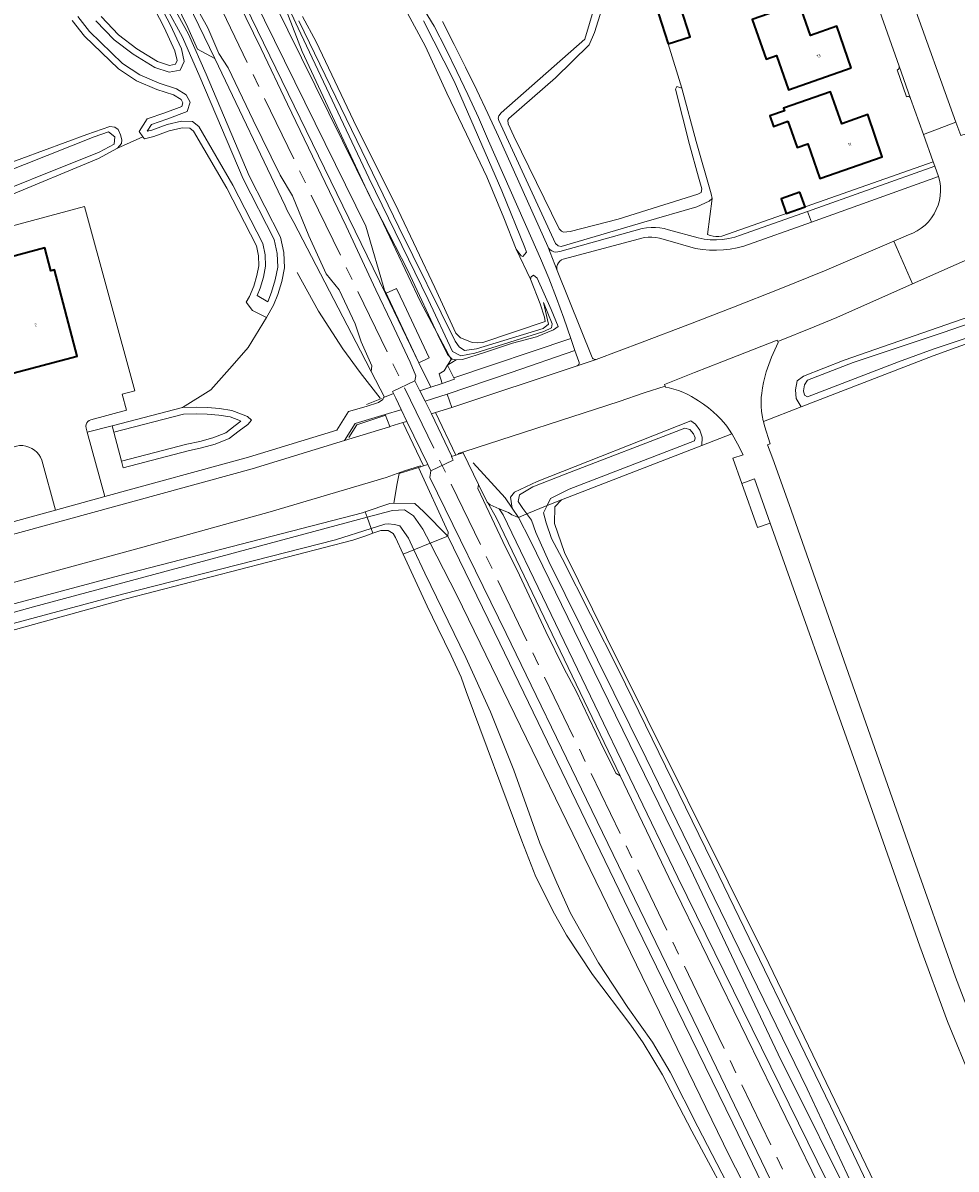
# Model space of a CAD drawing. Header units: metres. Extents: x 229229 to 231729, y 593167 to 595667.
# Tile 141 of 256: x 230707 to 230846, y 593437 to 593608. Entities that reach past the tile are written whole.
import ezdxf
from ezdxf.enums import TextEntityAlignment as Align

# ---------------------------------------------------------------- set-up
doc = ezdxf.new("R2010")
doc.units = ezdxf.units.M
doc.linetypes.add('AM-AS', pattern=[16, 10, -2, 2, -2])
for name, color, linetype, lineweight in [('B-WE-AM-AS_SPOOR-G', 10, 'AM-AS', 18), ('B-WE-GR-FRUITTEELT-GV', 40, 'Continuous', 13), ('B-WE-GR-GRAS-GV', 60, 'Continuous', 13), ('B-WE-GR-GROENVOORZIENING-GV', 80, 'Continuous', 18), ('B-WE-GW-TALUD_KRUIN-G', 90, 'Continuous', 18), ('B-WE-IE-TERREINAFSCHEIDING_KUNSTMATIG_HEKWERK-G', 20, 'IE-TERREINAFSCHEIDING-KUNSTMATIG', 18), ('B-WE-OG-BEBOUWING-GV', 7, 'Continuous', 35), ('B-WE-OG-BEBOUWING-T18', 10, 'Continuous', 18), ('B-WE-OG-TERREIN_ERF-GV', 7, 'Continuous', 18), ('B-WE-OG-WATER-GV', 130, 'Continuous', 18), ('B-WE-OG-WATER_SLOOT-GV', 120, 'Continuous', 18), ('B-WE-VH-VERHARDING_BETON-GV', 252, 'Continuous', 18), ('B-WE-VH-VERHARDING_GESLOTEN-GV', 252, 'Continuous', 18), ('B-WE-VH-VERHARDING_HALFVERHARDING-GV', 252, 'Continuous', 18), ('B-WE-VH-VERHARDING_OPEN-GV', 252, 'Continuous', 18)]:
    doc.layers.add(name, color=color, linetype=linetype, lineweight=lineweight)
doc.styles.add('NLCS-ISO-M250-T18', font='NLCS-ISO.ttf', dxfattribs={"height": 0.45})
doc.linetypes.add('IE-TERREINAFSCHEIDING-KUNSTMATIG', pattern='A,4,[82,NLCS.SHX,S=0.75,R=90,X=0,Y=0],4,-2', length=10)

msp = doc.modelspace()

# ---------------------------------------------------------------- linework, layer by layer
at = {"layer": 'B-WE-AM-AS_SPOOR-G'}
msp.add_lwpolyline([(230951.44, 593166.818), (230810.226, 593458.066), (230592.127, 593908.8), (230585.772, 593921.529), (230576.722, 593940.573), (230569.244, 593957.571), (230567.217, 593962.522), (230565.577, 593966.849), (230558.025, 593987.803)], dxfattribs=at)
at = {"layer": 'B-WE-GR-FRUITTEELT-GV'}
msp.add_lwpolyline([(230777.737, 593534.097), (230776.514, 593536.312), (230776.423, 593536.407), (230775.129, 593539.038), (230775.006, 593538.424), (230775.859, 593536.648), (230778.749, 593530.522), (230781.227, 593525.491), (230785.161, 593517.094), (230787.884, 593511.514), (230789.679, 593508.152), (230791.587, 593504.184), (230793.904, 593499.388), (230795.675, 593495.851), (230796.256, 593495.523)], close=True, dxfattribs=at)
at = {"layer": 'B-WE-GR-GRAS-GV'}
for points in [[(230681.976, 593730.313), (230761.22, 593567.578), (230758.259, 593577.661), (230720.371, 593654.752), (230682.571, 593732.579)], [(230702.901, 593685.935), (230710.648, 593670.063), (230717.902, 593654.909), (230723.57, 593643.352), (230729.079, 593632.111), (230736.88, 593615.911), (230742.625, 593604.139), (230746.568, 593595.861), (230755.332, 593577.631), (230759.786, 593568.127), (230762.124, 593563.223), (230764.885, 593557.324), (230765.728, 593555.287), (230765.603, 593554.516), (230766.355, 593553.037), (230766.473, 593553.078), (230767.965, 593553.578), (230766.183, 593557.204), (230761.22, 593567.578), (230681.976, 593730.313)], [(230720.371, 593654.752), (230758.259, 593577.661), (230761.22, 593567.578), (230762.85, 593568.32), (230763.923, 593566.035), (230767.722, 593557.947), (230766.183, 593557.204), (230767.965, 593553.578), (230769.656, 593554.145), (230769.21, 593555.569), (230769.974, 593556.047), (230770.494, 593556.878), (230771.76, 593557.652), (230771.188, 593557.762), (230770.45, 593558.448), (230769.365, 593560.642), (230764.543, 593571.027), (230758.824, 593582.163), (230748.778, 593603.753), (230745.879, 593611.205)], [(230731.734, 593610.932), (230735.681, 593602.691), (230746.234, 593580.654), (230746.496, 593579.997), (230747.487, 593578.208), (230757.455, 593559.025), (230759.065, 593555.927), (230759.175, 593556.789), (230757.56, 593560.367), (230756.683, 593563.041), (230754.296, 593568.109), (230752.361, 593570.531), (230749.728, 593576.195), (230747.284, 593582.164), (230745.465, 593585.281), (230741.41, 593593.489), (230737.682, 593601.289), (230736.287, 593603.454), (230734.649, 593607.295), (230732.255, 593611.599)], [(230846.488, 593559.504), (230843.042, 593558.273), (230823.322, 593550.637), (230817.672, 593548.45), (230817.839, 593547.813), (230818.705, 593545.113), (230818.316, 593544.97), (230819.113, 593542.892), (230821.516, 593536.046), (230839.88, 593483.851), (230846.402, 593465.417), (230849.59, 593457.136)], [(230854.919, 593436.14), (230848.906, 593449.762), (230845.186, 593458.802), (230841.062, 593470.079), (230831.676, 593496.693), (230818.686, 593533.273), (230816.78, 593532.614), (230814.463, 593539.214), (230813.117, 593542.991), (230814.655, 593543.477), (230813.815, 593545.101), (230812.996, 593546.542), (230812.947, 593546.62), (230808.471, 593544.887), (230787.488, 593536.762), (230786.527, 593535.727), (230786.45, 593533.189), (230787.964, 593528.877), (230794.255, 593516.173), (230818.485, 593467.454), (230839.569, 593423.746)], [(230948.771, 593166.818), (230940.822, 593182.998), (230928.944, 593207.481), (230913.209, 593239.836), (230900.039, 593267.144), (230884.944, 593298.324), (230865.626, 593338.237), (230838.16, 593394.834), (230807.997, 593457.468), (230791.259, 593491.971), (230779.26, 593516.782), (230767.837, 593540.104), (230767.993, 593541.061), (230767.527, 593542.028), (230766.906, 593541.836), (230766.465, 593541.699), (230766.116, 593541.591), (230770.593, 593531.9), (230770.502, 593531.32)], [(230832.172, 593429.238), (230819.88, 593453.95), (230806.352, 593482.554), (230791.27, 593513.327), (230782.845, 593530.736), (230781.067, 593534.124), (230780.094, 593534.498), (230779.586, 593534.854), (230778.209, 593535.418), (230778.808, 593534.525), (230804.888, 593480.303), (230825.736, 593437.939), (230838.778, 593411.797)], [(230814.083, 593429.156), (230806.974, 593442.397), (230802.605, 593450.842), (230799.703, 593455.623), (230797.864, 593458.237), (230792.137, 593465.81), (230788.244, 593471.723), (230787.754, 593472.586), (230787.751, 593472.592), (230786.46, 593474.87), (230783.686, 593480.445), (230781.59, 593485.779), (230773.282, 593508.134), (230772.49, 593510.266), (230771.014, 593513.476), (230769.025, 593517.577), (230767.421, 593520.883), (230763.858, 593528.656), (230762.722, 593531.133), (230762.335, 593531.724), (230761.584, 593532.151), (230760.525, 593532.174), (230759.314, 593531.785), (230758.103, 593531.332), (230756.32, 593530.717), (230722.451, 593521.949), (230662.526, 593505.361)], [(230770.502, 593531.32), (230778.3, 593515.343), (230797.554, 593475.436), (230813.122, 593443.632), (230877.482, 593310.544), (230937.346, 593187.266), (230942.178, 593177.47), (230947.24, 593166.818)]]:
    msp.add_lwpolyline(points, dxfattribs=at)
for points in [[(230735.681, 593602.691), (230731.734, 593610.932), (230714.704, 593645.849), (230713.32, 593644.593), (230722.757, 593625.384), (230728.132, 593614.625), (230731.68, 593607.323), (230733.119, 593604.084)], [(230764.553, 593541.106), (230763.232, 593540.696), (230762.968, 593539.185), (230762.455, 593536.257), (230765.602, 593536.2), (230766.937, 593534.932), (230770.502, 593531.32), (230770.593, 593531.9), (230766.116, 593541.591)], [(230846.279, 593392.678), (230848.599, 593393.792), (230845.903, 593399.389), (230838.778, 593411.797), (230825.736, 593437.939), (230804.888, 593480.303), (230778.808, 593534.525), (230778.209, 593535.418), (230776.832, 593535.983), (230776.514, 593536.312), (230777.737, 593534.097), (230796.256, 593495.523), (230803.546, 593480.337)]]:
    msp.add_lwpolyline(points, close=True, dxfattribs=at)
at = {"layer": 'B-WE-GR-GROENVOORZIENING-GV'}
for points in [[(230905.099, 593614.87), (230902.996, 593616.821), (230883.812, 593616.149), (230839.81, 593611.638), (230846.457, 593593.158), (230847.167, 593591.177), (230851.885, 593592.65), (230856.582, 593594.191), (230861.256, 593595.798), (230865.906, 593597.472), (230870.533, 593599.212), (230875.134, 593601.018), (230879.708, 593602.889), (230884.256, 593604.825), (230888.489, 593606.697), (230892.691, 593608.638), (230896.861, 593610.647), (230900.997, 593612.725)], [(230837.18, 593575.38), (230839.362, 593576.339), (230840.032, 593576.605), (230840.671, 593576.938), (230841.273, 593577.335), (230841.832, 593577.791), (230842.341, 593578.301), (230842.795, 593578.861), (230843.19, 593579.464), (230843.521, 593580.105), (230843.785, 593580.776), (230843.979, 593581.47), (230844.102, 593582.18), (230844.151, 593582.9), (230844.127, 593583.62), (230844.029, 593584.334), (230843.859, 593585.035), (230824.843, 593578.247), (230814.773, 593574.669), (230813.761, 593574.409), (230812.733, 593574.218), (230811.696, 593574.095), (230810.652, 593574.041), (230809.607, 593574.056), (230808.566, 593574.141), (230807.532, 593574.295), (230802.688, 593575.693), (230802.141, 593575.834), (230801.585, 593575.928), (230801.022, 593575.974), (230800.457, 593575.973), (230799.895, 593575.924), (230787.765, 593572.709), (230787.484, 593572.587), (230787.237, 593572.404), (230787.037, 593572.171), (230786.895, 593571.899), (230786.818, 593571.603), (230786.809, 593571.296), (230786.869, 593570.995), (230792.084, 593558.038), (230792.152, 593557.909), (230792.256, 593557.807), (230792.385, 593557.742), (230792.529, 593557.718), (230792.673, 593557.74), (230799.543, 593560.282), (230806.394, 593562.875), (230813.226, 593565.518), (230820.038, 593568.212), (230826.83, 593570.955)], [(230789.85, 593556.786), (230789.98, 593556.863), (230790.079, 593556.977), (230790.138, 593557.116), (230790.15, 593557.266), (230790.115, 593557.413), (230789.519, 593559.077), (230779.997, 593555.779), (230770.432, 593552.545), (230771.1, 593550.538)], [(230770.494, 593556.878), (230769.974, 593556.047), (230769.21, 593555.569), (230769.656, 593554.145), (230771.539, 593554.777), (230771.434, 593554.989)], [(230806.812, 593548.54), (230807.551, 593548.053), (230808.183, 593547.158), (230808.532, 593546.111), (230808.471, 593544.887), (230812.947, 593546.62), (230812.612, 593547.15), (230812.195, 593547.735), (230811.746, 593548.296), (230811.266, 593548.831), (230810.818, 593549.281), (230810.15, 593549.893), (230809.455, 593550.475), (230808.735, 593551.026), (230807.991, 593551.544), (230807.581, 593551.809), (230806.956, 593552.18), (230806.31, 593552.517), (230805.648, 593552.817), (230804.969, 593553.081), (230804.278, 593553.306), (230803.575, 593553.494), (230803.07, 593553.603), (230803.007, 593553.754), (230799.884, 593552.756), (230796.103, 593551.425), (230773.058, 593543.974), (230772.077, 593543.656), (230772.122, 593543.564), (230772.796, 593543.782), (230775.129, 593539.038), (230776.423, 593536.407), (230776.514, 593536.312), (230776.832, 593535.983), (230778.209, 593535.418), (230779.586, 593534.854), (230780.094, 593534.498), (230781.067, 593534.124), (230780.146, 593535.484), (230779.89, 593537.13), (230780.46, 593537.912), (230783.881, 593539.475)], [(230761.17, 593549.501), (230756.684, 593548.13), (230755.093, 593545.617), (230761.802, 593547.672), (230761.874, 593547.694)], [(230709.871, 593542.679), (230709.674, 593543.111), (230709.418, 593543.51), (230709.108, 593543.869), (230708.75, 593544.181), (230708.351, 593544.439), (230707.921, 593544.638), (230707.466, 593544.773), (230706.997, 593544.843), (230706.522, 593544.846), (230706.052, 593544.782), (230702.577, 593543.836), (230702.123, 593543.684), (230701.701, 593543.46), (230701.322, 593543.167), (230700.997, 593542.816), (230700.735, 593542.416), (230700.543, 593541.978), (230700.427, 593541.514), (230700.39, 593541.037), (230700.432, 593540.561), (230700.553, 593540.098), (230702.58, 593532.659), (230711.871, 593535.202)]]:
    msp.add_lwpolyline(points, close=True, dxfattribs=at)
for points in [[(230729.369, 593610.647), (230731.759, 593606.345), (230734.395, 593600.354), (230740.849, 593585.138), (230745.536, 593576.002), (230746.017, 593573.692), (230746.115, 593571.43), (230745.697, 593569.359), (230745.123, 593567.427), (230744.486, 593565.851), (230743.417, 593564.01), (230740.663, 593559.503), (230738.312, 593556.746), (230735.127, 593553.187), (230730.861, 593550.523), (230732.953, 593550.595), (230734.609, 593550.557), (230736.424, 593550.414), (230738.255, 593550.113), (230739.69, 593549.57), (230740.567, 593549.18), (230741.181, 593548.656), (230740.618, 593548.029), (230739.328, 593547.077), (230737.869, 593545.911), (230735.731, 593545.044), (230733.71, 593544.51), (230731.74, 593544.095), (230722.001, 593541.539), (230721.745, 593542.506), (230720.595, 593546.86), (230720.339, 593547.827), (230716.621, 593546.874), (230719.259, 593537.224), (230740.755, 593543.107), (230753.929, 593547.143), (230755.693, 593549.93), (230758.326, 593550.695), (230760.155, 593551.292), (230760.797, 593551.737), (230760.912, 593552.039), (230761.055, 593552.097), (230759.065, 593555.927), (230757.455, 593559.025), (230747.487, 593578.208), (230746.496, 593579.997), (230746.234, 593580.654), (230735.681, 593602.691), (230733.119, 593604.084), (230731.68, 593607.323), (230728.132, 593614.625)], [(230769.749, 593608.223), (230771.466, 593604.805), (230773.16, 593601.376), (230774.831, 593597.935), (230776.478, 593594.483), (230778.103, 593591.02), (230785.481, 593574.582), (230785.633, 593574.326), (230785.837, 593574.108), (230786.082, 593573.938), (230786.357, 593573.824), (230786.65, 593573.77), (230786.948, 593573.78), (230787.237, 593573.853), (230799.581, 593577.269), (230800.23, 593577.396), (230800.888, 593577.461), (230801.55, 593577.461), (230802.208, 593577.398), (230802.857, 593577.271), (230803.491, 593577.083), (230807.916, 593575.882), (230808.822, 593575.71), (230809.74, 593575.615), (230810.662, 593575.598), (230811.582, 593575.658), (230812.494, 593575.794), (230813.392, 593576.007), (230814.268, 593576.295), (230824.278, 593579.838), (230843.278, 593586.594), (230843.031, 593587.257), (230811.47, 593576.14), (230811.03, 593576.104), (230810.588, 593576.113), (230810.149, 593576.168), (230809.719, 593576.268), (230809.301, 593576.412), (230810.018, 593581.792), (230809.577, 593581.387), (230807.715, 593580.511), (230799.804, 593578.219), (230787.458, 593574.602), (230787.028, 593574.718), (230786.619, 593575.043), (230778.146, 593593.44), (230778.057, 593593.77), (230778.162, 593594.138), (230778.468, 593594.575), (230790.976, 593605.582), (230792.954, 593612.157)], [(230718.703, 593608.962), (230721.312, 593606.235), (230724.052, 593604.15), (230727.155, 593602.242), (230728.943, 593601.665), (230729.831, 593601.838), (230730.069, 593602.367), (230729.75, 593603.819), (230728.138, 593607.322), (230726.742, 593610.004)], [(230748.822, 593608.968), (230750.85, 593605.188), (230756.425, 593593.426), (230763.095, 593580.017), (230768.563, 593568.45), (230771.694, 593561.647), (230772.437, 593560.974), (230773.309, 593560.589), (230774.134, 593560.27), (230775, 593560.183), (230775.772, 593560.256), (230785.084, 593563.403), (230784.979, 593564.036), (230784.311, 593566.056), (230782.879, 593569.721), (230780.713, 593574.19), (230778.895, 593578.865), (230776.346, 593585.031), (230773.328, 593591.365), (230770.384, 593597.507), (230767.208, 593604.502), (230764.217, 593609.997)], [(230766.876, 593608.341), (230771.451, 593599.296), (230778.592, 593582.927), (230782.052, 593574.467), (230782.301, 593573.765), (230781.751, 593573.118), (230781.472, 593573.207), (230780.713, 593574.19), (230782.879, 593569.721), (230782.958, 593570.048), (230783.307, 593570.312), (230783.847, 593569.889), (230785.96, 593565.164), (230786.999, 593562.652), (230786.331, 593562.14), (230783.762, 593561.096), (230780.182, 593560.172), (230776.147, 593558.788), (230772.702, 593557.741), (230771.76, 593557.652), (230770.494, 593556.878), (230771.434, 593554.989), (230788.899, 593560.837), (230787.863, 593563.871), (230786.762, 593566.882), (230785.594, 593569.868), (230784.362, 593572.828), (230783.065, 593575.76), (230776.596, 593590.381), (230775.08, 593593.854), (230773.511, 593597.303), (230771.89, 593600.728), (230770.217, 593604.129), (230768.493, 593607.503), (230766.979, 593609.946)], [(230793.517, 593610.063), (230792.446, 593606.574), (230791.635, 593604.755), (230786.622, 593599.822), (230779.646, 593593.745), (230779.496, 593593.461), (230779.558, 593592.923), (230780.384, 593591.061), (230787.14, 593577.24), (230787.485, 593576.904), (230787.831, 593576.748), (230788.796, 593576.853), (230795.967, 593578.709), (230807.878, 593582.407), (230808.375, 593582.671), (230808.488, 593583.22), (230807.991, 593584.964), (230806.62, 593589.859), (230804.556, 593598.108), (230804.642, 593598.32), (230804.746, 593598.491), (230805.472, 593598.25), (230803.435, 593604.876), (230802.008, 593609.345)], [(230700.353, 593585.354), (230716.575, 593591.358), (230720.008, 593592.52), (230720.753, 593592.45), (230721.27, 593592.085), (230721.59, 593591.291), (230721.803, 593590.541), (230721.779, 593589.986), (230721.163, 593589.316), (230724.965, 593591.002), (230724.385, 593591.771), (230725.586, 593593.675), (230728.213, 593594.56), (230730.75, 593595.523), (230730.924, 593596.067), (230730.664, 593596.573), (230729.547, 593597.261), (230727.041, 593598.055), (230724.003, 593599.371), (230721.3, 593601.139), (230716.214, 593606.041), (230714.396, 593608.387)], [(230680.656, 593571.017), (230716.25, 593580.558), (230723.744, 593553.052), (230721.862, 593552.513), (230722.48, 593550.143), (230717.191, 593548.703), (230716.946, 593548.605), (230716.734, 593548.447), (230716.57, 593548.24), (230716.465, 593547.998), (230716.427, 593547.736), (230716.457, 593547.474), (230716.621, 593546.874), (230720.339, 593547.827), (230730.861, 593550.523), (230735.127, 593553.187), (230738.312, 593556.746), (230740.663, 593559.503), (230743.417, 593564.01), (230741.344, 593565.029), (230740.376, 593566.269), (230740.902, 593567.153), (230741.525, 593568.695), (230741.997, 593570.284), (230742.289, 593571.728), (230742.224, 593573.215), (230741.91, 593574.722), (230737.507, 593583.306), (230732.528, 593591.843), (230731.983, 593592.28), (230730.832, 593592.322), (230728.86, 593591.89), (230726.563, 593591.022), (230725.189, 593590.705), (230724.965, 593591.002), (230721.163, 593589.316), (230718.341, 593587.768), (230704.412, 593581.964)], [(230863.465, 593579.445), (230839.968, 593568.998), (230828.668, 593564.002), (230825.275, 593562.601), (230819.83, 593560.389), (230819.877, 593560.245), (230819.386, 593559.185), (230818.913, 593558.065), (230818.497, 593556.973), (230818.114, 593555.856), (230817.885, 593555.081), (230817.694, 593554.296), (230817.542, 593553.502), (230817.43, 593552.702), (230817.368, 593552.049), (230817.337, 593551.373), (230817.347, 593550.696), (230817.396, 593550.021), (230817.485, 593549.35), (230817.64, 593548.572), (230817.672, 593548.45), (230823.322, 593550.637), (230822.589, 593551.899), (230822.458, 593553.16), (230822.741, 593554.513), (230823.665, 593555.202), (230829.743, 593557.605), (230863.704, 593569.431)], [(230661.47, 593509.426), (230721.514, 593525.425), (230757.775, 593534.802), (230758.192, 593534.944), (230761.85, 593536.192), (230762.455, 593536.257), (230762.968, 593539.185), (230763.232, 593540.696), (230764.553, 593541.106), (230766.116, 593541.591), (230766.465, 593541.699), (230766.414, 593541.822), (230764.056, 593541.058), (230761.32, 593540.083), (230743.982, 593534.94), (230724.968, 593529.694), (230692.205, 593520.786)]]:
    msp.add_lwpolyline(points, dxfattribs=at)
at = {"layer": 'B-WE-GW-TALUD_KRUIN-G'}
for points in [[(230603.077, 593913.778), (230602.721, 593916.177), (230600.51, 593922.87), (230599.691, 593924.731), (230599.319, 593924.856), (230592.327, 593922.892), (230591.833, 593922.445), (230591.39, 593921.779), (230591.506, 593920.545), (230595.834, 593910.6), (230626.985, 593845.404), (230681.976, 593730.313), (230761.22, 593567.578)], [(230735.681, 593602.691), (230731.734, 593610.932), (230714.704, 593645.849)], [(230777.737, 593534.097), (230796.256, 593495.523), (230803.546, 593480.337), (230846.279, 593392.678)]]:
    msp.add_lwpolyline(points, dxfattribs=at)
at = {"layer": 'B-WE-IE-TERREINAFSCHEIDING_KUNSTMATIG_HEKWERK-G'}
for points in [[(230770.494, 593556.878), (230771.016, 593557.711), (230766.434, 593566.315), (230760.916, 593578.002), (230738.462, 593623.497), (230707.07, 593688.44), (230696.196, 593710.695), (230655.366, 593795.529), (230640.441, 593827.835), (230634.124, 593841.936), (230624.884, 593863.695), (230619.271, 593878.835), (230612.144, 593897.565), (230605.533, 593915.284), (230604.065, 593919.669), (230604.094, 593924.37), (230603.984, 593926.461), (230602.01, 593925.993), (230597.035, 593925.529)], [(230760.411, 593551.936), (230757.423, 593555.787), (230754.845, 593559.293), (230751.187, 593564.961), (230748.007, 593570.734)], [(230766.183, 593557.204), (230761.181, 593567.946)], [(230769.656, 593554.145), (230769.21, 593555.569), (230769.974, 593556.047), (230770.494, 593556.878)], [(230758.348, 593550.988), (230760.61, 593551.913)], [(230755.728, 593546.075), (230756.931, 593547.973), (230761.102, 593549.328)], [(230774.286, 593542.279), (230779.104, 593537.032), (230780.146, 593535.484)]]:
    msp.add_lwpolyline(points, dxfattribs=at)
at = {"layer": 'B-WE-OG-BEBOUWING-GV'}
for points in [[(230803.435, 593604.876), (230806.736, 593605.93), (230805.309, 593610.399), (230802.008, 593609.345)], [(230830.81, 593601.3), (230828.64, 593607.51), (230824.73, 593606.14), (230823.04, 593610.96), (230815.99, 593608.5), (230818.07, 593602.59), (230819.63, 593603.14), (230821.44, 593598.02)], [(230821.352, 593593.302), (230822.73, 593589.37), (230824.3, 593589.92), (230826.11, 593584.78), (230835.43, 593588.02), (230833.27, 593594.31), (230829.38, 593592.94), (230827.7, 593597.73), (230820.67, 593595.25), (230820.808, 593594.857), (230818.649, 593594.123), (230819.184, 593592.537)], [(230823.14, 593582.716), (230820.311, 593581.727), (230821.074, 593579.543), (230823.903, 593580.532)], [(230697.618, 593555.642), (230704.231, 593557.414), (230704.75, 593555.477), (230715.139, 593558.216), (230711.735, 593571.126), (230711.203, 593570.986), (230710.308, 593574.38), (230700.435, 593571.777), (230700.527, 593571.429), (230693.923, 593569.687)]]:
    msp.add_lwpolyline(points, close=True, dxfattribs=at)
at = {"layer": 'B-WE-OG-TERREIN_ERF-GV'}
for points in [[(230805.309, 593610.399), (230806.736, 593605.93), (230803.435, 593604.876), (230805.472, 593598.25), (230807.629, 593590.269), (230809.875, 593582.451), (230810.018, 593581.792), (230809.301, 593576.412), (230809.719, 593576.268), (230810.149, 593576.168), (230810.588, 593576.113), (230811.03, 593576.104), (230811.47, 593576.14), (230843.031, 593587.257), (230841.582, 593591.351), (230839.682, 593596.72), (230839.604, 593596.847), (230839.492, 593596.943), (230839.355, 593597.001), (230839.207, 593597.013), (230839.062, 593596.979), (230837.668, 593600.975), (230837.796, 593601.042), (230837.898, 593601.145), (230837.964, 593601.273), (230837.989, 593601.416), (230837.969, 593601.559), (230834.779, 593610.571)], [(230706.997, 593544.843), (230707.466, 593544.773), (230707.921, 593544.638), (230708.351, 593544.439), (230708.75, 593544.181), (230709.108, 593543.869), (230709.418, 593543.51), (230709.674, 593543.111), (230709.871, 593542.679), (230711.871, 593535.202), (230719.259, 593537.224), (230716.621, 593546.874), (230716.457, 593547.474), (230716.427, 593547.736), (230716.465, 593547.998), (230716.57, 593548.24), (230716.734, 593548.447), (230716.946, 593548.605), (230717.191, 593548.703), (230722.48, 593550.143), (230721.862, 593552.513), (230723.744, 593553.052), (230716.25, 593580.558), (230680.656, 593571.017)]]:
    msp.add_lwpolyline(points, dxfattribs=at)
for points in [[(230824.73, 593606.14), (230828.64, 593607.51), (230830.81, 593601.3), (230821.44, 593598.02), (230819.63, 593603.14), (230818.07, 593602.59), (230815.99, 593608.5), (230823.04, 593610.96)], [(230827.7, 593597.73), (230829.38, 593592.94), (230833.27, 593594.31), (230835.43, 593588.02), (230826.11, 593584.78), (230824.3, 593589.92), (230822.73, 593589.37), (230821.352, 593593.302), (230819.184, 593592.537), (230818.649, 593594.123), (230820.808, 593594.857), (230820.67, 593595.25)], [(230823.14, 593582.716), (230823.903, 593580.532), (230821.074, 593579.543), (230820.311, 593581.727)], [(230697.618, 593555.642), (230693.923, 593569.687), (230700.527, 593571.429), (230700.435, 593571.777), (230710.308, 593574.38), (230711.203, 593570.986), (230711.735, 593571.126), (230715.139, 593558.216), (230704.75, 593555.477), (230704.231, 593557.414)]]:
    msp.add_lwpolyline(points, close=True, dxfattribs=at)
at = {"layer": 'B-WE-OG-WATER-GV'}
for points in [[(230746.155, 593611.572), (230748.171, 593607.228), (230758.716, 593584.838), (230767.601, 593566.693), (230771.243, 593558.902), (230772.475, 593558.286), (230774.576, 593558.678), (230784.884, 593561.901), (230786.005, 593562.461), (230786.089, 593563.05), (230784.8, 593566.217), (230785.584, 593562.994), (230784.744, 593562.349), (230774.828, 593559.295), (230773.007, 593559.043), (230772.223, 593559.603), (230771.635, 593560.444), (230763.19, 593577.475), (230748.24, 593608.342)], [(230792.954, 593612.157), (230790.976, 593605.582), (230778.468, 593594.575), (230778.162, 593594.138), (230778.057, 593593.77), (230778.146, 593593.44), (230786.619, 593575.043), (230787.028, 593574.718), (230787.458, 593574.602), (230799.804, 593578.219), (230807.715, 593580.511), (230809.577, 593581.387), (230810.018, 593581.792), (230809.875, 593582.451), (230807.629, 593590.269), (230805.472, 593598.25), (230804.746, 593598.491), (230804.642, 593598.32), (230804.556, 593598.108), (230806.62, 593589.859), (230807.991, 593584.964), (230808.488, 593583.22), (230808.375, 593582.671), (230807.878, 593582.407), (230795.967, 593578.709), (230788.796, 593576.853), (230787.831, 593576.748), (230787.485, 593576.904), (230787.14, 593577.24), (230780.384, 593591.061), (230779.558, 593592.923), (230779.496, 593593.461), (230779.646, 593593.745), (230786.622, 593599.822), (230791.635, 593604.755), (230792.446, 593606.574), (230793.517, 593610.063)], [(230715.215, 593608.963), (230716.96, 593606.711), (230721.926, 593601.924), (230724.479, 593600.255), (230727.392, 593598.993), (230729.967, 593598.177), (230731.426, 593597.278), (230732.002, 593596.156), (230731.556, 593594.759), (230728.55, 593593.618), (230726.242, 593592.841), (230725.602, 593591.827), (230726.273, 593591.981), (230728.575, 593592.851), (230730.742, 593593.326), (230732.35, 593593.267), (230733.298, 593592.507), (230738.384, 593583.786), (230742.861, 593575.058), (230743.22, 593573.34), (230743.293, 593571.65), (230742.968, 593570.042), (230742.47, 593568.365), (230742.03, 593567.276), (230743.609, 593566.35), (230744.178, 593567.758), (230744.726, 593569.601), (230745.111, 593571.508), (230745.021, 593573.568), (230744.585, 593575.666), (230739.942, 593584.716), (230733.477, 593599.957), (230730.862, 593605.9), (230728.505, 593610.143)], [(230727.651, 593610.423), (230729.036, 593607.762), (230730.704, 593604.139), (230731.117, 593602.258), (230730.53, 593600.955), (230728.881, 593600.634), (230726.734, 593601.327), (230723.486, 593603.324), (230720.644, 593605.487), (230717.934, 593608.319)], [(230697.98, 593580.526), (230718.403, 593588.695), (230720.644, 593589.872), (230720.756, 593590.964), (230719.803, 593591.749), (230717.674, 593590.964), (230700.167, 593584.043)], [(230842.968, 593414.142), (230827.706, 593446.154), (230810.997, 593480.628), (230796.087, 593511.259), (230787.6, 593527.99), (230786.036, 593530.955), (230785.215, 593533.308), (230784.842, 593534.802), (230785.089, 593535.305), (230785.379, 593535.895), (230782.328, 593534.642), (230782.418, 593534.521), (230783.015, 593533.714), (230783.649, 593531.847), (230785.591, 593527.515), (230800.137, 593498.176), (230824.207, 593448.746), (230839.927, 593415.274)], [(230649.43, 593503.236), (230721.909, 593522.657), (230753.744, 593530.773), (230759.068, 593532.476), (230758.473, 593534.153), (230708.617, 593520.767), (230687.847, 593514.98)], [(230817.325, 593429.477), (230812.557, 593438.781), (230771.85, 593522.516), (230767.862, 593530.262), (230765.461, 593529.299), (230767.107, 593525.786), (230773.23, 593513.192), (230776.916, 593505.09), (230780.391, 593496.365), (230784.255, 593485.438), (230786.789, 593479.521), (230788.865, 593475.009), (230793.054, 593467.589), (230797.425, 593460.916), (230801.128, 593455.696), (230803.748, 593451.218), (230807.862, 593443.079), (230814.327, 593430.653)]]:
    msp.add_lwpolyline(points, dxfattribs=at)
for points in [[(230876.259, 593572.27), (230874.681, 593571.741), (230874.499, 593571.68), (230862.367, 593567.945), (230844.539, 593561.734), (230831.1, 593557.289), (230824.267, 593554.61), (230823.807, 593553.918), (230823.694, 593553.033), (230823.819, 593552.397), (230824.285, 593552.12), (230837.86, 593557.366), (230843.051, 593559.239), (230872.505, 593569.061), (230875.319, 593569.89), (230876.911, 593570.359), (230907.783, 593579.453), (230909.286, 593580.564), (230909.547, 593581.61), (230908.436, 593582.002), (230882.414, 593574.332)], [(230721.745, 593542.506), (230731.51, 593545.068), (230733.479, 593545.483), (230735.414, 593545.995), (230737.358, 593546.783), (230738.719, 593547.87), (230739.596, 593548.517), (230739.31, 593548.645), (230737.994, 593549.142), (230736.303, 593549.42), (230734.558, 593549.558), (230732.959, 593549.595), (230731.004, 593549.527), (230720.595, 593546.86)], [(230785.379, 593535.895), (230785.887, 593536.931), (230788.65, 593538.35), (230807.37, 593545.584), (230807.459, 593546.03), (230807.213, 593546.62), (230806.681, 593547.24), (230805.945, 593547.472), (230788.049, 593540.594), (230783.207, 593538.716), (230781.244, 593537.5), (230781.009, 593536.518), (230781.713, 593535.472), (230782.328, 593534.642)], [(230758.473, 593534.153), (230759.068, 593532.476), (230761.127, 593533.135), (230761.582, 593533.144), (230762.57, 593533.083), (230763.349, 593532.844), (230764.643, 593531.043), (230765.461, 593529.299), (230767.862, 593530.262), (230766.789, 593532.346), (230765.398, 593534.348), (230764.028, 593535.28), (230762.264, 593535.168), (230762.03, 593535.108)]]:
    msp.add_lwpolyline(points, close=True, dxfattribs=at)
at = {"layer": 'B-WE-OG-WATER_SLOOT-GV'}
for points in [[(230745.879, 593611.205), (230748.778, 593603.753), (230758.824, 593582.163), (230764.543, 593571.027), (230769.365, 593560.642), (230770.45, 593558.448), (230771.188, 593557.762), (230771.76, 593557.652), (230772.702, 593557.741), (230776.147, 593558.788), (230780.182, 593560.172), (230783.762, 593561.096), (230786.331, 593562.14), (230786.999, 593562.652), (230785.96, 593565.164), (230783.847, 593569.889), (230783.307, 593570.312), (230782.958, 593570.048), (230782.879, 593569.721), (230784.311, 593566.056), (230784.979, 593564.036), (230785.084, 593563.403), (230775.772, 593560.256), (230775, 593560.183), (230774.134, 593560.27), (230773.309, 593560.589), (230772.437, 593560.974), (230771.694, 593561.647), (230768.563, 593568.45), (230763.095, 593580.017), (230756.425, 593593.426), (230750.85, 593605.188), (230748.822, 593608.968)], [(230748.24, 593608.342), (230763.19, 593577.475), (230771.635, 593560.444), (230772.223, 593559.603), (230773.007, 593559.043), (230774.828, 593559.295), (230784.744, 593562.349), (230785.584, 593562.994), (230784.8, 593566.217), (230786.089, 593563.05), (230786.005, 593562.461), (230784.884, 593561.901), (230774.576, 593558.678), (230772.475, 593558.286), (230771.243, 593558.902), (230767.601, 593566.693), (230758.716, 593584.838), (230748.171, 593607.228), (230746.155, 593611.572)], [(230714.396, 593608.387), (230716.214, 593606.041), (230721.3, 593601.139), (230724.003, 593599.371), (230727.041, 593598.055), (230729.547, 593597.261), (230730.664, 593596.573), (230730.924, 593596.067), (230730.75, 593595.523), (230728.213, 593594.56), (230725.586, 593593.675), (230724.385, 593591.771), (230724.965, 593591.002), (230725.189, 593590.705), (230726.563, 593591.022), (230728.86, 593591.89), (230730.832, 593592.322), (230731.983, 593592.28), (230732.528, 593591.843), (230737.507, 593583.306), (230741.91, 593574.722), (230742.224, 593573.215), (230742.289, 593571.728), (230741.997, 593570.284), (230741.525, 593568.695), (230740.902, 593567.153), (230740.376, 593566.269), (230741.344, 593565.029), (230743.417, 593564.01), (230744.486, 593565.851), (230745.123, 593567.427), (230745.697, 593569.359), (230746.115, 593571.43), (230746.017, 593573.692), (230745.536, 593576.002), (230740.849, 593585.138), (230734.395, 593600.354), (230731.759, 593606.345), (230729.369, 593610.647)], [(230728.505, 593610.143), (230730.862, 593605.9), (230733.477, 593599.957), (230739.942, 593584.716), (230744.585, 593575.666), (230745.021, 593573.568), (230745.111, 593571.508), (230744.726, 593569.601), (230744.178, 593567.758), (230743.609, 593566.35), (230742.03, 593567.276), (230742.47, 593568.365), (230742.968, 593570.042), (230743.293, 593571.65), (230743.22, 593573.34), (230742.861, 593575.058), (230738.384, 593583.786), (230733.298, 593592.507), (230732.35, 593593.267), (230730.742, 593593.326), (230728.575, 593592.851), (230726.273, 593591.981), (230725.602, 593591.827), (230726.242, 593592.841), (230728.55, 593593.618), (230731.556, 593594.759), (230732.002, 593596.156), (230731.426, 593597.278), (230729.967, 593598.177), (230727.392, 593598.993), (230724.479, 593600.255), (230721.926, 593601.924), (230716.96, 593606.711), (230715.215, 593608.963)], [(230717.934, 593608.319), (230720.644, 593605.487), (230723.486, 593603.324), (230726.734, 593601.327), (230728.881, 593600.634), (230730.53, 593600.955), (230731.117, 593602.258), (230730.704, 593604.139), (230729.036, 593607.762), (230727.651, 593610.423)], [(230726.742, 593610.004), (230728.138, 593607.322), (230729.75, 593603.819), (230730.069, 593602.367), (230729.831, 593601.838), (230728.943, 593601.665), (230727.155, 593602.242), (230724.052, 593604.15), (230721.312, 593606.235), (230718.703, 593608.962)], [(230764.217, 593609.997), (230767.208, 593604.502), (230770.384, 593597.507), (230773.328, 593591.365), (230776.346, 593585.031), (230778.895, 593578.865), (230780.713, 593574.19), (230781.472, 593573.207), (230781.751, 593573.118), (230782.301, 593573.765), (230782.052, 593574.467), (230778.592, 593582.927), (230771.451, 593599.296), (230766.876, 593608.341)], [(230704.412, 593581.964), (230718.341, 593587.768), (230721.163, 593589.316), (230721.779, 593589.986), (230721.803, 593590.541), (230721.59, 593591.291), (230721.27, 593592.085), (230720.753, 593592.45), (230720.008, 593592.52), (230716.575, 593591.358), (230700.353, 593585.354)], [(230700.167, 593584.043), (230717.674, 593590.964), (230719.803, 593591.749), (230720.756, 593590.964), (230720.644, 593589.872), (230718.403, 593588.695), (230697.98, 593580.526)], [(230839.569, 593423.746), (230818.485, 593467.454), (230794.255, 593516.173), (230787.964, 593528.877), (230786.45, 593533.189), (230786.527, 593535.727), (230787.488, 593536.762), (230785.379, 593535.895), (230785.089, 593535.305), (230784.842, 593534.802), (230785.215, 593533.308), (230786.036, 593530.955), (230787.6, 593527.99), (230796.087, 593511.259), (230810.997, 593480.628), (230827.706, 593446.154), (230842.968, 593414.142)], [(230687.847, 593514.98), (230708.617, 593520.767), (230758.473, 593534.153), (230758.192, 593534.944), (230757.775, 593534.802), (230721.514, 593525.425), (230661.47, 593509.426)], [(230839.927, 593415.274), (230824.207, 593448.746), (230800.137, 593498.176), (230785.591, 593527.515), (230783.649, 593531.847), (230783.015, 593533.714), (230782.418, 593534.521), (230782.328, 593534.642), (230781.067, 593534.124), (230782.845, 593530.736), (230791.27, 593513.327), (230806.352, 593482.554), (230819.88, 593453.95), (230832.172, 593429.238)], [(230662.526, 593505.361), (230722.451, 593521.949), (230756.32, 593530.717), (230758.103, 593531.332), (230759.314, 593531.785), (230759.068, 593532.476), (230753.744, 593530.773), (230721.909, 593522.657), (230649.43, 593503.236)], [(230947.24, 593166.818), (230942.178, 593177.47), (230937.346, 593187.266), (230877.482, 593310.544), (230813.122, 593443.632), (230797.554, 593475.436), (230778.3, 593515.343), (230770.502, 593531.32), (230767.862, 593530.262), (230771.85, 593522.516), (230812.557, 593438.781), (230817.325, 593429.477), (230835.009, 593391.453), (230850.918, 593359.185), (230871.327, 593316.844), (230884.131, 593290.072), (230917.955, 593220.559), (230931.314, 593192.483), (230934.114, 593186.854), (230939.615, 593176.58), (230944.508, 593166.818)], [(230814.327, 593430.653), (230807.862, 593443.079), (230803.748, 593451.218), (230801.128, 593455.696), (230797.425, 593460.916), (230793.054, 593467.589), (230788.865, 593475.009), (230786.789, 593479.521), (230784.255, 593485.438), (230780.391, 593496.365), (230776.916, 593505.09), (230773.23, 593513.192), (230767.107, 593525.786), (230765.461, 593529.299), (230763.858, 593528.656), (230767.421, 593520.883), (230769.025, 593517.577), (230771.014, 593513.476), (230772.49, 593510.266), (230773.282, 593508.134), (230781.59, 593485.779), (230783.686, 593480.445), (230786.46, 593474.87), (230787.751, 593472.592), (230787.754, 593472.586), (230788.244, 593471.723), (230792.137, 593465.81), (230797.864, 593458.237), (230799.703, 593455.623), (230802.605, 593450.842), (230806.974, 593442.397), (230814.083, 593429.156)]]:
    msp.add_lwpolyline(points, dxfattribs=at)
for points in [[(230877.218, 593569.453), (230909.919, 593579.255), (230910.824, 593580.498), (230910.78, 593581.685), (230909.997, 593582.922), (230908.645, 593583.223), (230875.954, 593573.191), (230874.352, 593572.699), (230863.704, 593569.431), (230829.743, 593557.605), (230823.665, 593555.202), (230822.741, 593554.513), (230822.458, 593553.16), (230822.589, 593551.899), (230823.322, 593550.637), (230843.042, 593558.273), (230846.488, 593559.504), (230859.338, 593564.094), (230875.633, 593568.978)], [(230874.681, 593571.741), (230876.259, 593572.27), (230882.414, 593574.332), (230908.436, 593582.002), (230909.547, 593581.61), (230909.286, 593580.564), (230907.783, 593579.453), (230876.911, 593570.359), (230875.319, 593569.89), (230872.505, 593569.061), (230843.051, 593559.239), (230837.86, 593557.366), (230824.285, 593552.12), (230823.819, 593552.397), (230823.694, 593553.033), (230823.807, 593553.918), (230824.267, 593554.61), (230831.1, 593557.289), (230844.539, 593561.734), (230862.367, 593567.945), (230874.499, 593571.68)], [(230721.745, 593542.506), (230722.001, 593541.539), (230731.74, 593544.095), (230733.71, 593544.51), (230735.731, 593545.044), (230737.869, 593545.911), (230739.328, 593547.077), (230740.618, 593548.029), (230741.181, 593548.656), (230740.567, 593549.18), (230739.69, 593549.57), (230738.255, 593550.113), (230736.424, 593550.414), (230734.609, 593550.557), (230732.953, 593550.595), (230730.861, 593550.523), (230720.339, 593547.827), (230720.595, 593546.86), (230731.004, 593549.527), (230732.959, 593549.595), (230734.558, 593549.558), (230736.303, 593549.42), (230737.994, 593549.142), (230739.31, 593548.645), (230739.596, 593548.517), (230738.719, 593547.87), (230737.358, 593546.783), (230735.414, 593545.995), (230733.479, 593545.483), (230731.51, 593545.068)], [(230808.471, 593544.887), (230808.532, 593546.111), (230808.183, 593547.158), (230807.551, 593548.053), (230806.812, 593548.54), (230783.881, 593539.475), (230780.46, 593537.912), (230779.89, 593537.13), (230780.146, 593535.484), (230781.067, 593534.124), (230782.328, 593534.642), (230781.713, 593535.472), (230781.009, 593536.518), (230781.244, 593537.5), (230783.207, 593538.716), (230788.049, 593540.594), (230805.945, 593547.472), (230806.681, 593547.24), (230807.213, 593546.62), (230807.459, 593546.03), (230807.37, 593545.584), (230788.65, 593538.35), (230785.887, 593536.931), (230785.379, 593535.895), (230787.488, 593536.762)], [(230770.502, 593531.32), (230766.937, 593534.932), (230765.602, 593536.2), (230762.455, 593536.257), (230761.85, 593536.192), (230758.192, 593534.944), (230758.473, 593534.153), (230762.03, 593535.108), (230762.264, 593535.168), (230764.028, 593535.28), (230765.398, 593534.348), (230766.789, 593532.346), (230767.862, 593530.262)], [(230763.858, 593528.656), (230765.461, 593529.299), (230764.643, 593531.043), (230763.349, 593532.844), (230762.57, 593533.083), (230761.582, 593533.144), (230761.127, 593533.135), (230759.068, 593532.476), (230759.314, 593531.785), (230760.525, 593532.174), (230761.584, 593532.151), (230762.335, 593531.724), (230762.722, 593531.133)]]:
    msp.add_lwpolyline(points, close=True, dxfattribs=at)
at = {"layer": 'B-WE-VH-VERHARDING_BETON-GV'}
msp.add_lwpolyline([(230849.59, 593457.136), (230846.402, 593465.417), (230839.88, 593483.851), (230821.516, 593536.046), (230819.113, 593542.892), (230818.316, 593544.97), (230818.705, 593545.113), (230817.839, 593547.813), (230817.672, 593548.45), (230817.64, 593548.572), (230817.485, 593549.35), (230817.396, 593550.021), (230817.347, 593550.696), (230817.337, 593551.373), (230817.368, 593552.049), (230817.43, 593552.702), (230817.542, 593553.502), (230817.694, 593554.296), (230817.885, 593555.081), (230818.114, 593555.856), (230818.497, 593556.973), (230818.913, 593558.065), (230819.386, 593559.185), (230819.877, 593560.245), (230819.83, 593560.389), (230819.759, 593560.605), (230811.461, 593557.355), (230807.401, 593555.784), (230802.905, 593553.998), (230803.007, 593553.754), (230803.07, 593553.603), (230803.575, 593553.494), (230804.278, 593553.306), (230804.969, 593553.081), (230805.648, 593552.817), (230806.31, 593552.517), (230806.956, 593552.18), (230807.581, 593551.809), (230807.991, 593551.544), (230808.735, 593551.026), (230809.455, 593550.475), (230810.15, 593549.893), (230810.818, 593549.281), (230811.266, 593548.831), (230811.746, 593548.296), (230812.195, 593547.735), (230812.612, 593547.15), (230812.947, 593546.62), (230812.996, 593546.542), (230813.815, 593545.101), (230814.655, 593543.477), (230813.117, 593542.991), (230814.463, 593539.214), (230816.345, 593539.865), (230818.686, 593533.273), (230831.676, 593496.693), (230841.062, 593470.079), (230845.186, 593458.802), (230848.906, 593449.762)], dxfattribs=at)
msp.add_lwpolyline([(230816.345, 593539.865), (230814.463, 593539.214), (230816.78, 593532.614), (230818.686, 593533.273)], close=True, dxfattribs=at)
at = {"layer": 'B-WE-VH-VERHARDING_GESLOTEN-GV'}
for points in [[(230839.81, 593611.638), (230838.424, 593615.53), (230838.113, 593615.429), (230837.962, 593615.408), (230837.812, 593615.433), (230837.676, 593615.502), (230837.568, 593615.609), (230837.496, 593615.743), (230833.437, 593614.364), (230834.779, 593610.571), (230837.969, 593601.559), (230839.682, 593596.72), (230841.582, 593591.351), (230846.457, 593593.158)], [(230807.916, 593575.882), (230803.491, 593577.083), (230802.857, 593577.271), (230802.208, 593577.398), (230801.55, 593577.461), (230800.888, 593577.461), (230800.23, 593577.396), (230799.581, 593577.269), (230787.237, 593573.853), (230786.948, 593573.78), (230786.65, 593573.77), (230786.357, 593573.824), (230786.082, 593573.938), (230785.837, 593574.108), (230785.633, 593574.326), (230785.481, 593574.582), (230786.869, 593570.995), (230786.809, 593571.296), (230786.818, 593571.603), (230786.895, 593571.899), (230787.037, 593572.171), (230787.237, 593572.404), (230787.484, 593572.587), (230787.765, 593572.709), (230799.895, 593575.924), (230800.457, 593575.973), (230801.022, 593575.974), (230801.585, 593575.928), (230802.141, 593575.834), (230802.688, 593575.693), (230807.532, 593574.295), (230808.566, 593574.141), (230809.607, 593574.056), (230810.652, 593574.041), (230811.696, 593574.095), (230812.733, 593574.218), (230813.761, 593574.409), (230814.773, 593574.669), (230824.843, 593578.247), (230824.278, 593579.838), (230814.268, 593576.295), (230813.392, 593576.007), (230812.494, 593575.794), (230811.582, 593575.658), (230810.662, 593575.598), (230809.74, 593575.615), (230808.822, 593575.71)], [(230772.122, 593543.564), (230772.077, 593543.656), (230773.058, 593543.974), (230796.103, 593551.425), (230799.884, 593552.756), (230803.007, 593553.754), (230802.905, 593553.998), (230807.401, 593555.784), (230811.461, 593557.355), (230819.759, 593560.605), (230819.83, 593560.389), (230825.275, 593562.601), (230828.668, 593564.002), (230839.968, 593568.998), (230837.18, 593575.38), (230826.83, 593570.955), (230820.038, 593568.212), (230813.226, 593565.518), (230806.394, 593562.875), (230799.543, 593560.282), (230792.673, 593557.74), (230789.85, 593556.786), (230771.1, 593550.538), (230768.698, 593549.788), (230771.714, 593543.432)], [(230771.091, 593543.23), (230771.048, 593543.322), (230768.103, 593549.602), (230767.141, 593551.493), (230766.355, 593553.037), (230765.603, 593554.516), (230762.268, 593552.93), (230762.406, 593552.645), (230762.756, 593551.918), (230763.568, 593550.236), (230764.418, 593548.474), (230767.527, 593542.028), (230767.993, 593541.061), (230771.329, 593542.668), (230771.238, 593542.863), (230771.065, 593543.221)], [(230766.906, 593541.836), (230763.782, 593548.279), (230761.874, 593547.694), (230761.802, 593547.672), (230755.093, 593545.617), (230741.259, 593541.379), (230655.273, 593517.844), (230654.239, 593516.17), (230655.318, 593512.059), (230656.793, 593511.269), (230667.048, 593514.069), (230692.205, 593520.786), (230724.968, 593529.694), (230743.982, 593534.94), (230761.32, 593540.083), (230764.056, 593541.058), (230766.414, 593541.822), (230766.465, 593541.699)]]:
    msp.add_lwpolyline(points, close=True, dxfattribs=at)
msp.add_lwpolyline([(230766.979, 593609.946), (230768.493, 593607.503), (230770.217, 593604.129), (230771.89, 593600.728), (230773.511, 593597.303), (230775.08, 593593.854), (230776.596, 593590.381), (230783.065, 593575.76), (230784.362, 593572.828), (230785.594, 593569.868), (230786.762, 593566.882), (230787.863, 593563.871), (230788.899, 593560.837), (230789.519, 593559.077), (230790.115, 593557.413), (230790.15, 593557.266), (230790.138, 593557.116), (230790.079, 593556.977), (230789.98, 593556.863), (230789.85, 593556.786), (230792.673, 593557.74), (230792.529, 593557.718), (230792.385, 593557.742), (230792.256, 593557.807), (230792.152, 593557.909), (230792.084, 593558.038), (230786.869, 593570.995), (230785.481, 593574.582), (230778.103, 593591.02), (230776.478, 593594.483), (230774.831, 593597.935), (230773.16, 593601.376), (230771.466, 593604.805), (230769.749, 593608.223)], dxfattribs=at)
at = {"layer": 'B-WE-VH-VERHARDING_HALFVERHARDING-GV'}
for points in [[(230732.255, 593611.599), (230734.649, 593607.295), (230736.287, 593603.454), (230737.682, 593601.289), (230741.41, 593593.489), (230745.465, 593585.281), (230747.284, 593582.164), (230749.728, 593576.195), (230752.361, 593570.531), (230754.296, 593568.109), (230756.683, 593563.041), (230757.56, 593560.367), (230759.175, 593556.789), (230759.065, 593555.927), (230761.055, 593552.097), (230762.406, 593552.645), (230762.268, 593552.93), (230765.603, 593554.516), (230765.728, 593555.287), (230764.885, 593557.324), (230762.124, 593563.223), (230759.786, 593568.127), (230755.332, 593577.631), (230746.568, 593595.861), (230742.625, 593604.139), (230736.88, 593615.911)], [(230771.714, 593543.432), (230771.091, 593543.23), (230771.065, 593543.221), (230771.238, 593542.863), (230771.329, 593542.668), (230767.993, 593541.061), (230767.837, 593540.104), (230779.26, 593516.782), (230791.259, 593491.971), (230807.997, 593457.468), (230838.16, 593394.834), (230865.626, 593338.237), (230884.944, 593298.324), (230900.039, 593267.144), (230913.209, 593239.836), (230928.944, 593207.481), (230940.822, 593182.998), (230948.771, 593166.818)], [(230846.279, 593392.678), (230803.546, 593480.337), (230796.256, 593495.523), (230795.675, 593495.851), (230793.904, 593499.388), (230791.587, 593504.184), (230789.679, 593508.152), (230787.884, 593511.514), (230785.161, 593517.094), (230781.227, 593525.491), (230778.749, 593530.522), (230775.859, 593536.648), (230775.006, 593538.424), (230775.129, 593539.038), (230772.796, 593543.782), (230772.122, 593543.564), (230771.714, 593543.432)]]:
    msp.add_lwpolyline(points, dxfattribs=at)
at = {"layer": 'B-WE-VH-VERHARDING_OPEN-GV'}
for points in [[(230837.969, 593601.559), (230837.989, 593601.416), (230837.964, 593601.273), (230837.898, 593601.145), (230837.796, 593601.042), (230837.668, 593600.975), (230839.062, 593596.979), (230839.207, 593597.013), (230839.355, 593597.001), (230839.492, 593596.943), (230839.604, 593596.847), (230839.682, 593596.72)], [(230843.859, 593585.035), (230843.278, 593586.594), (230824.278, 593579.838), (230824.843, 593578.247)], [(230766.183, 593557.204), (230767.722, 593557.947), (230763.923, 593566.035), (230762.85, 593568.32), (230761.22, 593567.578)], [(230767.965, 593553.578), (230766.473, 593553.078), (230766.355, 593553.037), (230767.141, 593551.493), (230770.432, 593552.545), (230779.997, 593555.779), (230789.519, 593559.077), (230788.899, 593560.837), (230771.434, 593554.989), (230771.539, 593554.777), (230769.656, 593554.145)], [(230770.432, 593552.545), (230767.141, 593551.493), (230768.103, 593549.602), (230768.698, 593549.788), (230771.1, 593550.538)], [(230763.782, 593548.279), (230764.418, 593548.474), (230763.568, 593550.236), (230763.487, 593550.209), (230761.17, 593549.501), (230761.874, 593547.694)], [(230771.714, 593543.432), (230768.698, 593549.788), (230768.103, 593549.602), (230771.048, 593543.322), (230771.091, 593543.23)], [(230764.418, 593548.474), (230763.782, 593548.279), (230766.906, 593541.836), (230767.527, 593542.028)]]:
    msp.add_lwpolyline(points, close=True, dxfattribs=at)
for points in [[(230847.167, 593591.177), (230846.457, 593593.158), (230841.582, 593591.351), (230843.031, 593587.257), (230843.278, 593586.594), (230843.859, 593585.035), (230844.029, 593584.334), (230844.127, 593583.62), (230844.151, 593582.9), (230844.102, 593582.18), (230843.979, 593581.47), (230843.785, 593580.776), (230843.521, 593580.105), (230843.19, 593579.464), (230842.795, 593578.861), (230842.341, 593578.301), (230841.832, 593577.791), (230841.273, 593577.335), (230840.671, 593576.938), (230840.032, 593576.605), (230839.362, 593576.339), (230837.18, 593575.38), (230839.968, 593568.998), (230863.465, 593579.445)], [(230655.273, 593517.844), (230741.259, 593541.379), (230755.093, 593545.617), (230756.684, 593548.13), (230761.17, 593549.501), (230763.487, 593550.209), (230763.568, 593550.236), (230762.756, 593551.918), (230762.406, 593552.645), (230761.055, 593552.097), (230760.912, 593552.039), (230760.797, 593551.737), (230760.155, 593551.292), (230758.326, 593550.695), (230755.693, 593549.93), (230753.929, 593547.143), (230740.755, 593543.107), (230719.259, 593537.224), (230711.871, 593535.202), (230702.58, 593532.659)]]:
    msp.add_lwpolyline(points, dxfattribs=at)

# ---------------------------------------------------------------- texts
at = {"layer": 'B-WE-OG-BEBOUWING-T18', "style": 'NLCS-ISO-M250-T18'}
for s, rotation, p in [('13', 19.4, (230825.949, 593603.085)), ('11', 18.9, (230830.567, 593589.866)), ('2', 14.7, (230708.933, 593562.892))]:
    msp.add_text(s, height=0.45, rotation=rotation, dxfattribs=at).set_placement(p, align=Align.MIDDLE)

doc.saveas('drawing.dxf')
